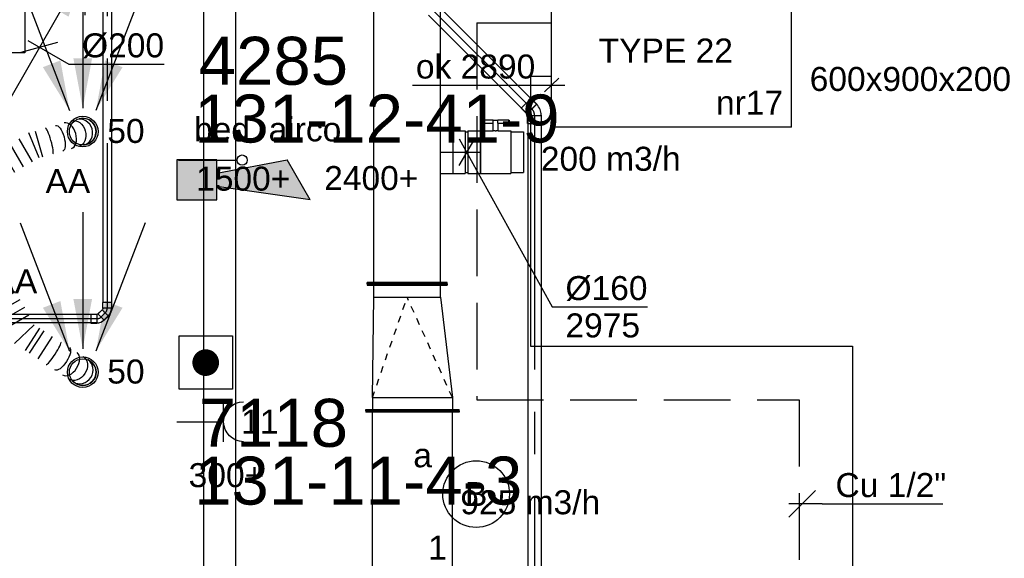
# Model space of a CAD drawing. Extents: x -138812 to 250702, y -18987 to 104055.
# Tile 62 of 193: x 67823 to 71514, y 19723 to 21743. Entities that reach past the tile are written whole.
import ezdxf
from ezdxf.enums import TextEntityAlignment as Align

# ---------------------------------------------------------------- set-up
doc = ezdxf.new("R2010")
doc.units = 0
doc.header["$LTSCALE"] = 50
for name, pattern in [('2322140', [45, 40, -5]), ('2322203', [45, 5, -2, 5, -2, 5, -2, 5, -2, 5, -2, 5, -5]), ('CENTER2', [28.575000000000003, 19.05, -3.175, 3.175, -3.175]), ('STREEPJES', [0.1, 0.05, -0.05])]:
    doc.linetypes.add(name, pattern=pattern)
doc.layers.get('0').update_dxf_attribs({"linetype": 'CONTINUOUS'})
for name, color, linetype in [('AIRCO', 112, 'CONTINUOUS'), ('brandmeldserienummers', 1, 'CONTINUOUS'), ('EL6131--', 2, 'CONTINUOUS'), ('EL6222--', 3, 'CONTINUOUS'), ('EL6311--', 3, 'CONTINUOUS'), ('EL6511--', 3, 'CONTINUOUS'), ('EM6131--', 1, 'CONTINUOUS'), ('lMcht aanvoer bestaand', 1, 'CONTINUOUS'), ('lMcht aanvoer bestaand_PR', 1, 'CONTINUOUS'), ('lucht aanvoer bestaand', 8, 'CONTINUOUS'), ('lucht aanvoer bestaand_HL', 1, 'CONTINUOUS'), ('WL524---_D', 153, 'CONTINUOUS'), ('WL524---_HARTLIJN', 8, 'CONTINUOUS'), ('WL5448--', 4, 'CONTINUOUS'), ('WL570---_RETOUR', 112, 'CONTINUOUS'), ('WL570---_RETOUR_RST', 2, 'CONTINUOUS'), ('WL570---_TOEVOER', 3, 'CONTINUOUS'), ('WL570---_TOEVOER_HL', 8, 'CONTINUOUS'), ('WL5911--_D', 2, 'CONTINUOUS'), ('WM5448--', 1, 'CONTINUOUS'), ('WM570---_RETOUR', 1, 'CONTINUOUS'), ('WM570---_RETOUR_RST_PR', 1, 'CONTINUOUS'), ('WM570---_TOEVOER', 1, 'CONTINUOUS'), ('WM570---_TOEVOER_PR', 1, 'CONTINUOUS')]:
    doc.layers.add(name, color=color, linetype=linetype)
doc.styles.add('BURO-018', font='ARIAL.TTF', dxfattribs={"height": 90})
doc.styles.add('BURO-025', font='ARIAL.TTF', dxfattribs={"height": 125})

# ---------------------------------------------------------------- blocks, each defined once
blk = doc.blocks.new('1115B3A')
at = {"color": 0, "linetype": 'Continuous'}
blk.add_circle((0, 0), 2.5, dxfattribs=at)
at = {"color": 0, "linetype": 'Continuous', "style": 'BURO-018'}
for tag, p in [('E_GKAST', (0, 8)), ('E_GROEP', (0, 5)), ('E_SGROEP', (4.5, 5)), ('E_ARMCODE', (0, 0)), ('E_SLET', (4.5, -1))]:
    blk.add_attdef(tag, text='', height=1.8, dxfattribs=at).set_placement(p, align=Align.MIDDLE)
blk = doc.blocks.new('*U28')
at = {"color": 0, "ltscale": 10}
for p, q in [((3.637978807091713e-12, 60, -2730), (5714.312763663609, 59.99999999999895, -2730)), ((3.637978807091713e-12, -60, -2730), (5714.312763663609, -60.00000000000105, -2730))]:
    blk.add_line(p, q, dxfattribs=at)
at = {"layer": 'EM6131--', "color": 1, "style": 'BURO-018'}
blk.add_attdef('POSNR', text='', height=90, dxfattribs=at).set_placement((0, 0), align=Align.MIDDLE)
blk = doc.blocks.new('111304')
at = {"color": 0, "linetype": 'Continuous'}
for p, q in [((-1.5, 4.5), (1.5, 4.5)), ((0, 1), (0, 4.5))]:
    blk.add_line(p, q, dxfattribs=at)
blk.add_arc((0, 6), 1.5, 180, 0, dxfattribs=at)
at = {"color": 0, "linetype": 'Continuous', "style": 'BURO-018'}
for tag, p in [('E_GKAST', (0, 11.5)), ('E_GROEP', (0, 8.5)), ('E_SGROEP', (4.5, 8.5))]:
    blk.add_attdef(tag, text='', height=1.8, dxfattribs=at).set_placement(p, align=Align.MIDDLE)
at = {"color": 0, "linetype": 'Continuous', "style": 'BURO-018', "flags": 1}
for tag, height, p in [('E_VERMCODE', 1.8, (13, 8.5)), ('E_MATCODE', 1.799999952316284, (0, 0))]:
    blk.add_attdef(tag, text='', height=height, dxfattribs=at).set_placement(p, align=Align.MIDDLE)
blk = doc.blocks.new('E00028')
at = {"color": 0, "linetype": 'Continuous'}
for p, q in [((1.5, 11), (-1.5, 9.267949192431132)), ((1.5, 11), (0.5, 4)), ((-0.5, 4), (-1.5, 9.267949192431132)), ((-1.5, 4), (-1.5, 1)), ((1.5, 4), (-1.5, 4)), ((1.5, 1), (1.5, 4)), ((-1.5, 1), (1.5, 1))]:
    blk.add_line(p, q, dxfattribs=at)
for points in [[(-1.5, 9.267949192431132), (1.5, 11), (-0.5, 4), (0.5, 4)], [(-1.5, 4), (1.5, 4), (-1.5, 1), (1.5, 1)]]:
    blk.add_solid(points, dxfattribs=at)
at = {"color": 0, "linetype": 'Continuous', "style": 'BURO-018'}
blk.add_attdef('E_TEXT1', text='', height=1.8, dxfattribs=at).set_placement((0, 13.5), align=Align.MIDDLE)
at = {"color": 0, "linetype": 'Continuous', "style": 'BURO-018', "flags": 1}
blk.add_attdef('E_MATCODE', (0, 0), '', height=1.799999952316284, dxfattribs=at)
blk = doc.blocks.new('*U109')
at = {"layer": 'WM570---_TOEVOER', "color": 0, "ltscale": 10}
for p, q in [((29.48747702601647, 50), (-29.48747702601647, -50)), ((-27.64713809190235, 50), (320.4783358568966, -579.5868179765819)), ((320.4783358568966, -579.5868179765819), (678.0499593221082, -579.5868179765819))]:
    blk.add_line(p, q, dxfattribs=at)
at = {"layer": 'WM570---_TOEVOER', "color": 0, "style": 'BURO-018'}
for s, p in [('%%c160', (370.4783358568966, -554.5868179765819)), ('2975', (370.4783358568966, -694.5868179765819))]:
    blk.add_text(s, height=90, dxfattribs=at).set_placement(p)
blk = doc.blocks.new('*U135')
at = {"color": 2, "ltscale": 10}
for p, q in [((-9.541666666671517, 120.0000000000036, -2975), (-50.24662103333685, 120.0000000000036, -2975)), ((-50.24662103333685, 109.3333333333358, -2975), (-50.24662103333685, 120.0000000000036, -2975)), ((-9.541666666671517, 80, -2975), (-9.541666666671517, 120, -2975)), ((-9.541666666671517, 120, -2975), (7.515583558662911, 120, -2975)), ((7.515583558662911, 109.3333333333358, -2975), (7.515583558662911, 120, -2975)), ((48.91328769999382, 120.0000000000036, -2975), (7.515583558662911, 120.0000000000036, -2975)), ((48.91328769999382, 120.0000000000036, -2975), (50.2466210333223, 120, -2975)), ((48.91328769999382, 109.3333333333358, -2975), (48.91328769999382, 120.0000000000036, -2975)), ((50.2466210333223, 120, -2975), (50.2466210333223, 109.3333333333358, -2975)), ((-57.25, 80, -2975), (-9.541666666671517, 80, -2975)), ((-57.25, -80, -2975), (-57.25, 80, -2975)), ((-50.24662103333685, 109.3333333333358, -2975), (-9.541666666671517, 109.3333333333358, -2975)), ((7.515583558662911, 109.3333333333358, -2975), (48.91328769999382, 109.3333333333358, -2975)), ((9.541666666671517, 80, -2975), (9.541666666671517, 109.3333333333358, -2975)), ((9.541666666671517, 80, -2975), (57.25, 80, -2975)), ((50.2466210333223, 109.3333333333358, -2975), (48.91328769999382, 109.3333333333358, -2975)), ((57.25, 80, -2975), (57.25, -80, -2975)), ((57.25, 76, -2975), (103.9499999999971, 76, -2975)), ((103.9499999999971, 76, -2975), (103.9499999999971, -76, -2975)), ((-57.25, -80, -2975), (57.25, -80, -2975)), ((57.25, -76, -2975), (103.9499999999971, -76, -2975))]:
    blk.add_line(p, q, dxfattribs=at)
blk.add_spline([(9.492711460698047, 79.9941758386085, -2975), (9.346348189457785, 79.97693931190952, -2975), (9.104078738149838, 79.9489890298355, -2975), (8.76838911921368, 79.91145878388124, -2975), (8.342723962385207, 79.86587281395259, -2975), (7.831451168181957, 79.81408537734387, -2975), (7.239817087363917, 79.75820677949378, -2975), (6.573892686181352, 79.70051858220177, -2975), (5.840511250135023, 79.6433811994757, -2975), (5.047198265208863, 79.58913749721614, -2975), (4.202094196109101, 79.5400162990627, -2975), (3.313870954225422, 79.49803983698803, -2975), (2.391642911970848, 79.46493914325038, -2975), (1.444873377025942, 79.44208114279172, -2975), (0.4832774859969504, 79.43041076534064, -2975), (-0.4832774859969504, 79.43041076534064, -2975), (-1.444873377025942, 79.44208114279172, -2975), (-2.391642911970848, 79.46493914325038, -2975), (-3.313870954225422, 79.49803983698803, -2975), (-4.202094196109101, 79.5400162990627, -2975), (-5.047198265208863, 79.58913749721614, -2975), (-5.840511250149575, 79.6433811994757, -2975), (-6.573892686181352, 79.70051858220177, -2975), (-7.239817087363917, 79.75820677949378, -2975), (-7.831451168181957, 79.81408537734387, -2975), (-8.342723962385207, 79.86587281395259, -2975), (-8.76838911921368, 79.91145878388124, -2975), (-9.104078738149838, 79.9489890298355, -2975), (-9.346348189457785, 79.97693931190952, -2975), (-9.492711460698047, 79.9941758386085, -2975), (-9.541666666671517, 80, -2975)], degree=3, dxfattribs=at)
at = {"layer": 'lMcht aanvoer bestaand_PR', "color": 1, "style": 'BURO-018'}
blk.add_attdef('POSNR', text='', height=90, dxfattribs=at).set_placement((0, 0), align=Align.MIDDLE)
at = {"layer": 'lucht aanvoer bestaand', "color": 1, "style": 'BURO-018'}
blk.add_attdef('I', text='', height=90, dxfattribs=at).set_placement((0, 0), align=Align.MIDDLE)
blk = doc.blocks.new('*U136')
at = {"color": 0, "ltscale": 10}
for p, q in [((-51.69999999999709, 80, -2975), (-5, 80, -2975)), ((-51.69999999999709, 80, -2975), (-51.69999999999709, -80, -2975)), ((-5, 80, -2975), (-5, -80, -2975)), ((-5, 76, -2975), (5, 76, -2975)), ((5, 80, -2975), (51.69999999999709, 80, -2975)), ((5, 80, -2975), (5, -80, -2975)), ((51.69999999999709, 80, -2975), (51.69999999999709, -80, -2975)), ((-51.69999999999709, -80, -2975), (-5, -80, -2975)), ((-5, -76, -2975), (5, -76, -2975)), ((5, -80, -2975), (51.69999999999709, -80, -2975))]:
    blk.add_line(p, q, dxfattribs=at)
at = {"layer": 'WL570---_TOEVOER_HL', "linetype": 'CENTER2'}
blk.add_line((-51.69999999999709, 0, -2975), (51.69999999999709, 0, -2975), dxfattribs=at)
at = {"layer": 'WM570---_TOEVOER_PR', "color": 1, "style": 'BURO-018'}
blk.add_attdef('POSNR', text='', height=90, dxfattribs=at).set_placement((0, 0), align=Align.MIDDLE)
blk = doc.blocks.new('*U137')
at = {"color": 0, "ltscale": 10}
for p, q in [((0, 80, -2975), (46.19999999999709, 80, -2975)), ((46.19999999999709, 80, -2975), (46.19999999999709, -80, -2975)), ((0, -80, -2975), (46.19999999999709, -80, -2975))]:
    blk.add_line(p, q, dxfattribs=at)
at = {"color": 8, "linetype": 'STREEPJES', "ltscale": 10}
blk.add_line((0, -80, -2975), (0, 80, -2975), dxfattribs=at)
at = {"layer": 'WL570---_TOEVOER_HL', "linetype": 'CENTER2'}
blk.add_line((0, 0, -2975), (46.19999999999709, 0, -2975), dxfattribs=at)
at = {"layer": 'WM570---_TOEVOER_PR', "color": 1, "style": 'BURO-018'}
blk.add_attdef('POSNR', text='', height=90, dxfattribs=at).set_placement((0, 0), align=Align.MIDDLE)
blk = doc.blocks.new('*U139')
at = {"color": 2, "ltscale": 10}
for p, q in [((450, 300, -2900), (-450, 300, -2900)), ((-450, -300, -2900), (-450, 300, -2900)), ((450, -300, -2900), (450, 300, -2900)), ((450, -300, -2900), (-450, -300, -2900))]:
    blk.add_line(p, q, dxfattribs=at)
at = {"layer": 'WL5911--_D', "color": 2, "style": 'BURO-025'}
blk.add_attdef('POSNR', text='', height=125, dxfattribs=at).set_placement((0, 0), align=Align.MIDDLE)
blk = doc.blocks.new('*U397')
at = {"color": 0, "ltscale": 10}
for p, q in [((0, 194.5230368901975, -2975), (-5, 194.5230368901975, -2975)), ((-5, -155.4769631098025, -2975), (-5.000000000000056, 194.5230368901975, -2975)), ((0, -155.4769631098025, -2975), (-5.628429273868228e-14, 194.5230368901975, -2975)), ((-476.4257699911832, 150, -2975), (-471.4257699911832, 150, -2975)), ((-476.4257699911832, -150, -2975), (-476.4257699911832, 150, -2975)), ((-471.4257699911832, -150, -2975), (-471.4257699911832, 150, -2975)), ((-426.4257699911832, 125, -2975), (-50, 169.5230368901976, -2975)), ((-50, 169.5230368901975, -2975), (-5, 169.5230368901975, -2975)), ((-50, -130.4769631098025, -2975), (-50.00000000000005, 169.5230368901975, -2975)), ((-426.4257699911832, 125, -2975), (-471.4257699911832, 125, -2975)), ((-426.4257699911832, -125, -2975), (-426.4257699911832, 125, -2975)), ((-426.4257699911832, -125, -2975), (-471.4257699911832, -125, -2975)), ((-50, -130.4769631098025, -2975), (-426.4257699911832, -125.0000000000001, -2975)), ((-50, -130.4769631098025, -2975), (-5, -130.4769631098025, -2975)), ((-476.4257699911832, -150, -2975), (-471.4257699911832, -150, -2975)), ((0, -155.4769631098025, -2975), (-5, -155.4769631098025, -2975))]:
    blk.add_line(p, q, dxfattribs=at)
at = {"color": 8, "linetype": 'STREEPJES', "ltscale": 10}
for p, q in [((-50, 169.523036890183, -299.9999999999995), (-426.4257699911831, -5.684341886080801e-14, -124.9999999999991)), ((-50, -130.4769631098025, -299.9999999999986), (-426.4257699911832, -8.526512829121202e-14, -124.9999999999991))]:
    blk.add_line(p, q, dxfattribs=at)
at = {"layer": 'lMcht aanvoer bestaand_PR', "color": 1, "style": 'BURO-018'}
blk.add_attdef('POSNR', text='', height=90, dxfattribs=at).set_placement((0, 0), align=Align.MIDDLE)
blk = doc.blocks.new('*U416')
at = {"ltscale": 10}
for points in [[(507.0000092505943, 878.1497540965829), (445.6001799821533, 696.8255196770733), (380.6685275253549, 734.3138276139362)], [(0, 0), (-61.39982926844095, -181.3242344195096), (-126.3314817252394, -143.8359264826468)]]:
    blk.add_hatch(color=2, dxfattribs=at).paths.add_polyline_path(points)
h = blk.add_hatch(color=2, dxfattribs=at)
edge = h.paths.add_edge_path()
edge.add_ellipse((0, 0), major_axis=(0, -100), ratio=1, start_angle=180, end_angle=360, ccw=False)
edge.add_line((0, 100), (-0.3998090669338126, 99.90426692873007))
edge.add_ellipse((23.73333137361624, 0), major_axis=(-23.73333137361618, 100), ratio=1, start_angle=0.2291831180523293, end_angle=153.0684616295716)
edge.add_line((-0.3998090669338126, -99.90426692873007), (0, -100))
at = {"color": 2, "ltscale": 10}
for q in [(507.0000092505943, 878.1497540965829), (-507.0000092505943, -878.1497540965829)]:
    blk.add_line((0, 0), q, dxfattribs=at)
at = {"color": 0, "ltscale": 10}
blk.add_circle((0, 0), 125, dxfattribs=at)
at = {"layer": 'lucht aanvoer bestaand_HL', "linetype": 'CENTER2'}
for p, q in [((0, -175), (0, 175)), ((-175, 0), (175, 0))]:
    blk.add_line(p, q, dxfattribs=at)
blk.add_circle((0, 0), 0.075, dxfattribs=at)
at = {"layer": 'lMcht aanvoer bestaand_PR', "color": 1, "style": 'BURO-018'}
blk.add_attdef('POSNR', text='', height=90, dxfattribs=at).set_placement((0, 0), align=Align.MIDDLE)
blk = doc.blocks.new('*U456')
at = {"layer": 'lMcht aanvoer bestaand', "color": 0, "ltscale": 10}
for p, q in [((49.96738563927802, -50.00000000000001), (-49.96738563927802, 50.00000000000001)), ((0, 50), (0, -315.7634668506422)), ((0, -315.7634668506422), (-357.5716234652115, -315.7634668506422))]:
    blk.add_line(p, q, dxfattribs=at)
at = {"layer": 'lMcht aanvoer bestaand', "color": 0, "style": 'BURO-018'}
blk.add_text('%%c125', height=90, dxfattribs=at).set_placement((-357.5716234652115, -290.7634668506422))
blk = doc.blocks.new('*U530', base_point=(16737.95367615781, 15426.5257598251, 2750))
at = {"color": 0, "linetype": 'Continuous'}
for p, q in [((16787.95367615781, 15476.52575982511, 2750), (16687.95367615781, 15376.52575982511, 2750)), ((16812.95367615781, 15426.52575982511, 2750), (16687.95367615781, 15426.52575982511, 2750)), ((16812.95367615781, 15426.52575982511, 2750), (17265.86636374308, 15426.52575982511, 2750))]:
    blk.add_line(p, q, dxfattribs=at)
at = {"color": 0, "linetype": 'Continuous', "style": 'BURO-018'}
blk.add_text('Cu 1/2"', height=90, dxfattribs=at).set_placement((16862.95367615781, 15451.52575982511, 2750))
blk = doc.blocks.new('*U577')
at = {"color": 0, "ltscale": 10}
for p, q in [((-43.99999999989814, 26.25000000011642, -2750), (-13.99999999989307, 26.25000000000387, -2750)), ((-43.99999999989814, 26.25000000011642, -2750), (-44.0000000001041, -26.24999999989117, -2750)), ((-13.99999999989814, 26.25000000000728, -2750), (-12.74999999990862, 25.0000000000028, -2750)), ((-13.99999999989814, 26.25000000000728, -2750), (-14.0000000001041, -26.25000000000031, -2750)), ((-8.662058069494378, -28.46104794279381, -2750), (28.46104794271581, 8.662058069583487, -2750)), ((28.46104794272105, 8.66205806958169, -2750), (26.69328098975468, 8.66205806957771, -2750)), ((49.67425137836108, -12.55114536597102, -2750), (28.46104794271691, 8.662058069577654, -2750)), ((-44.00000000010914, -26.24999999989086, -2750), (-14.00000000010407, -26.25000000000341, -2750)), ((-14.00000000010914, -26.25, -2750), (-12.75000000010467, -25.00000000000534, -2750)), ((-12.74999999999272, -25.00000000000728, -2750), (-8.662058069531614, -26.69328098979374, -2750)), ((-8.662058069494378, -28.46104794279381, -2750), (-8.662058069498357, -26.69328098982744, -2750)), ((12.55114536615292, -49.67425137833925, -2750), (-8.662058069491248, -28.46104794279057, -2750)), ((12.55114536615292, -49.67425137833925, -2750), (49.67425137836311, -12.55114536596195, -2750))]:
    blk.add_line(p, q, dxfattribs=at)
blk.add_arc((-12.75000000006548, -30.78122292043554, -2750), 55.78122292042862, 45.00000000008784, 89.99999999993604, dxfattribs=at)
at = {"layer": 'WL524---_HARTLIJN', "linetype": 'CENTER2'}
for p, q in [((-14, 0, -2750), (-12.74999999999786, -1.00486285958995e-11, -2750)), ((9.899494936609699, -9.899494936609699, -2750), (9.015611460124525, -9.015611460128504, -2750))]:
    blk.add_line(p, q, dxfattribs=at)
blk.add_arc((-12.75, -30.78122292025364, -2750), 30.7812229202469, 45.00000000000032, 89.99999999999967, dxfattribs=at)
at = {"layer": 'WL524---_D', "color": 1, "style": 'BURO-018'}
blk.add_attdef('POSNR', text='', height=90, dxfattribs=at).set_placement((0, 0), align=Align.MIDDLE)
blk = doc.blocks.new('*U578')
at = {"color": 0, "ltscale": 10}
for p, q in [((3.637978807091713e-12, 150, -2975), (5.000000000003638, 150, -2975)), ((0, -150, -2975), (5.510910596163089e-14, 150, -2975)), ((5, -150, -2975), (5.000000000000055, 150, -2975)), ((2263.934448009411, 150, -2975), (2258.934448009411, 150, -2975)), ((2258.934448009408, -150, -2975), (2258.934448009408, 150, -2975)), ((2263.934448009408, -150, -2975), (2263.934448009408, 150, -2975)), ((5.000000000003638, 125, -2975), (2258.934448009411, 124.9999999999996, -2975)), ((5, -125, -2975), (2258.934448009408, -125.0000000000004, -2975)), ((0, -150, -2975), (5, -150, -2975)), ((2263.934448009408, -150, -2975), (2258.934448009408, -150, -2975))]:
    blk.add_line(p, q, dxfattribs=at)
at = {"layer": 'lMcht aanvoer bestaand_PR', "color": 1, "style": 'BURO-018'}
blk.add_attdef('POSNR', text='', height=90, dxfattribs=at).set_placement((0, 0), align=Align.MIDDLE)
blk = doc.blocks.new('*U583')
at = {"color": 0, "ltscale": 10}
for p, q in [((31.00000000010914, 25, -2750), (554.0937605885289, 25.00000000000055, -2750)), ((554.0937605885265, 25.00000000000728, -2750), (554.0937605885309, -24.99999999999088, -2750)), ((30.99999999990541, -24.99999999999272, -2750), (554.0937605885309, -24.99999999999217, -2750))]:
    blk.add_line(p, q, dxfattribs=at)
at = {"layer": 'WL524---_HARTLIJN', "linetype": 'CENTER2'}
blk.add_line((0, 0, -2750), (554.0937605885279, 7.689595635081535e-13, -2750), dxfattribs=at)
at = {"layer": 'WL524---_D', "color": 1, "style": 'BURO-018'}
blk.add_attdef('POSNR', text='', height=90, dxfattribs=at).set_placement((0, 0), align=Align.MIDDLE)
blk = doc.blocks.new('*U2061')
at = {"color": 0, "ltscale": 10}
for p, q in [((3.637978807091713e-12, 25, -2750), (3348.042372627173, 25.00000000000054, -2750)), ((3.637978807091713e-12, -25, -2750), (3.62993819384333e-12, 25, -2750)), ((3.637978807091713e-12, -25, -2750), (3348.042372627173, -24.99999999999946, -2750))]:
    blk.add_line(p, q, dxfattribs=at)
at = {"layer": 'WL524---_HARTLIJN', "linetype": 'CENTER2'}
blk.add_line((3.637978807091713e-12, 0, -2750), (3379.042372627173, 5.433914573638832e-13, -2750), dxfattribs=at)
at = {"layer": 'WL524---_D', "color": 1, "style": 'BURO-018'}
blk.add_attdef('POSNR', text='', height=90, dxfattribs=at).set_placement((0, 0), align=Align.MIDDLE)
blk = doc.blocks.new('*U2085')
at = {"ltscale": 10}
for points in [[(-49.18462499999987, 79.13753749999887), (-149.2899276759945, 241.6052505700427), (-83.75794813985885, 266.8114961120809)], [(0, 87.5), (-35.10625000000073, 275.0750000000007), (35.10625000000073, 275.0750000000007)], [(49.18462499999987, 79.13753749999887), (83.75794813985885, 266.8114961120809), (149.2899276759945, 241.6052505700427)]]:
    blk.add_hatch(color=0, dxfattribs=at).paths.add_polyline_path(points)
at = {"color": 0, "ltscale": 10}
for p, q in [((0, 600, -2400), (0, 87.5, -2400)), ((-234.2124999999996, 560.1787499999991, -2400), (-49.18462499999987, 79.13753749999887, -2400)), ((234.2124999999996, 560.1787499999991, -2400), (49.18462499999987, 79.13753749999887, -2400))]:
    blk.add_line(p, q, dxfattribs=at)
for radius in [57.49999999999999, 50]:
    blk.add_circle((0, 0, -2400), radius, dxfattribs=at)
at = {"layer": 'WL570---_RETOUR_RST', "color": 1, "style": 'BURO-018'}
for tag in ['MC', 'Q']:
    blk.add_attdef(tag, text='', height=90, dxfattribs=at).set_placement((0, 0), align=Align.MIDDLE)
at = {"layer": 'WM570---_RETOUR_RST_PR', "color": 1, "style": 'BURO-018'}
blk.add_attdef('POSNR', text='', height=90, dxfattribs=at).set_placement((0, 0), align=Align.MIDDLE)
blk = doc.blocks.new('*U2086')
at = {"color": 0, "ltscale": 10}
for p, q in [((400.3576580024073, 86.37816935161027, -2700), (445.6327630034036, -2.785527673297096, -2700)), ((0, 50.00000000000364, -2700), (1.154631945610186e-12, -49.99999999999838, -2700)), ((16.93227883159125, 50, -2700), (16.9322788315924, -50.00000000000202, -2700)), ((50.79683649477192, 50, -2700), (50.79683649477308, -50.00000000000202, -2700)), ((84.6613941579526, 50.00000000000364, -2700), (84.66139415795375, -49.99999999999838, -2700)), ((118.5259518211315, 50.00000000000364, -2700), (118.5259518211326, -49.99999999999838, -2700)), ((152.3905094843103, 50.00000000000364, -2700), (152.3905094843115, -49.99999999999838, -2700)), ((186.2550671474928, 50.00000000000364, -2700), (186.255067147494, -49.99999999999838, -2700)), ((220.1196248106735, 50, -2700), (220.1196248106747, -50.00000000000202, -2700)), ((253.9841824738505, 50, -2700), (253.9841824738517, -50.00000000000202, -2700)), ((287.848740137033, 50, -2700), (287.8487401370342, -50.00000000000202, -2700)), ((352.6497228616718, -50, -2700), (328.7153709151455, 49.99999999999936, -2700)), ((350.0561239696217, 60.83630297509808, -2700), (395.3312289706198, -28.32739404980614, -2700)), ((366.8233019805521, 69.35025843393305, -2700), (412.0984069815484, -19.81343859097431, -2700))]:
    blk.add_line(p, q, dxfattribs=at)
blk.add_arc((573.5079340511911, 118.2229337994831, -2700), 50.00000000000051, 296.9203259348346, 116.9203259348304, dxfattribs=at)
at = {"color": 0, "ltscale": 10, "extrusion": (0, 0, -1)}
for centre, major_axis, ratio, start_param in [((546.7854610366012, 104.6539274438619, -2700), (-22.6375525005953, 44.58184851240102), 0.8001991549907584, 1.490116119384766e-08), ((491.3862421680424, 76.52358364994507, -2700), (-22.63755250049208, 44.58184851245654), 0.3859855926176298, 0)]:
    blk.add_ellipse(centre, major_axis=major_axis, ratio=ratio, start_param=start_param, end_param=3.141592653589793, dxfattribs=at)
at = {"color": 0, "ltscale": 10}
for centre, major_axis, ratio in [((564.3933961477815, 113.594798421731, -2700), (22.63755250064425, -44.58184851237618), 0.9318516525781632), ((521.8840803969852, 92.00962644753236, -2700), (22.63755250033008, -44.58184851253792), 0.6140144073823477), ((457.3703236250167, 59.25114727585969, -2700), (22.6375525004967, -44.58184851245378), 0.1316524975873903)]:
    blk.add_ellipse(centre, major_axis=major_axis, ratio=ratio, start_param=0, end_param=3.141592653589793, dxfattribs=at)
at = {"layer": 'lMcht aanvoer bestaand_PR', "color": 1, "style": 'BURO-018'}
blk.add_attdef('POSNR', text='', height=90, dxfattribs=at).set_placement((0, 0), align=Align.MIDDLE)
blk = doc.blocks.new('*U2089')
at = {"color": 0, "ltscale": 10}
for p, q in [((3.637978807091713e-12, 50.00000000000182, -2700), (1.600719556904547e-12, -49.99999999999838, -2700)), ((18.96609204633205, 50.00000000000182, -2700), (18.96609204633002, -49.99999999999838, -2700)), ((56.89827613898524, 50.00000000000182, -2700), (56.8982761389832, -49.99999999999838, -2700)), ((94.83046023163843, 49.99999999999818, -2700), (94.8304602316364, -50.00000000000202, -2700)), ((132.7626443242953, 50.00000000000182, -2700), (132.7626443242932, -49.99999999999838, -2700)), ((170.6948284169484, 49.99999999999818, -2700), (170.6948284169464, -50.00000000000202, -2700)), ((208.6270125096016, 49.99999999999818, -2700), (208.6270125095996, -50.00000000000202, -2700)), ((246.5591966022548, 49.99999999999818, -2700), (246.5591966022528, -50.00000000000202, -2700)), ((278.0198040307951, -50.00000000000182, -2700), (290.5143194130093, 49.9999999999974, -2700)), ((314.7351211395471, 43.85146990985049, -2700), (290.1302048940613, -53.07426504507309, -2700))]:
    blk.add_line(p, q, dxfattribs=at)
blk.add_arc((468.0057020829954, -46.64265748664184, -2700), 50.00000000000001, 255.7561555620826, 75.75615556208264, dxfattribs=at)
for centre, major_axis, ratio, start_param, end_param in [((341.7578722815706, -14.59423113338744, -2700), (-12.30245812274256, -48.46286747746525), 0.1316524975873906, 0, 3.141592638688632), ((411.8877962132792, -32.39694271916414, -2700), (-12.30245812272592, -48.46286747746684), 0.6140144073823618, 0, 3.141592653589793), ((458.0977090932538, -44.12748091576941, -2700), (-12.30245812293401, -48.46286747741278), 0.9318516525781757, 1.490116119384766e-08, 3.141592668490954)]:
    blk.add_ellipse(centre, major_axis=major_axis, ratio=ratio, start_param=start_param, end_param=end_param, dxfattribs=at)
at = {"color": 0, "ltscale": 10, "extrusion": (0, 0, -0.9999999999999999)}
for centre, major_axis, ratio in [((378.7350055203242, -23.98099788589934, -2700), (12.30245812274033, 48.46286747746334), 0.3859855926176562), ((438.9569364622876, -39.26853290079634, -2700), (12.30245812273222, 48.46286747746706), 0.8001991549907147)]:
    blk.add_ellipse(centre, major_axis=major_axis, ratio=ratio, start_param=0, end_param=3.141592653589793, dxfattribs=at)
at = {"layer": 'lMcht aanvoer bestaand_PR', "color": 1, "style": 'BURO-018'}
blk.add_attdef('POSNR', text='', height=90, dxfattribs=at).set_placement((0, 0), align=Align.MIDDLE)
blk = doc.blocks.new('*U2141')
at = {"color": 0, "ltscale": 10}
for p, q in [((-9.19999999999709, 16, -3000), (-31.0000000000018, 16.00000000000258, -3000)), ((-4.808326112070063, -18.9504617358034, -3000), (18.95046173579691, 4.808326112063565, -3000)), ((18.95046173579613, 4.808326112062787, -3000), (17.81909088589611, 4.808326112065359, -3000)), ((34.50681092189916, -10.74802307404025, -3000), (18.95046173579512, 4.808326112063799, -3000)), ((-9.19999999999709, -16.00000000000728, -3000), (-31.0000000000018, -16.0000000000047, -3000)), ((-9.19999999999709, -16, -3000), (-4.808326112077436, -17.81909088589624, -3000)), ((-4.808326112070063, -18.9504617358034, -3000), (-4.808326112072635, -17.81909088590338, -3000)), ((10.74802307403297, -34.50681092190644, -3000), (-4.808326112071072, -18.95046173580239, -3000)), ((10.74802307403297, -34.50681092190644, -3000), (34.50681092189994, -10.74802307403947, -3000))]:
    blk.add_line(p, q, dxfattribs=at)
blk.add_arc((-9.19999999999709, -22.21076477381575, -3000), 38.21076477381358, 45.00000000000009, 90.00000000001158, dxfattribs=at)
at = {"layer": 'WL524---_HARTLIJN', "linetype": 'CENTER2'}
blk.add_line((-31, 0, -3000), (-9.199999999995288, -2.572764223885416e-12, -3000), dxfattribs=at)
blk.add_arc((-9.19999999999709, -22.21076477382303, -3000), 22.21076477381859, 45, 90, dxfattribs=at)
at = {"layer": 'WL524---_D', "color": 1, "style": 'BURO-018'}
blk.add_attdef('POSNR', text='', height=90, dxfattribs=at).set_placement((0, 0), align=Align.MIDDLE)
blk = doc.blocks.new('*U2142')
at = {"color": 0, "ltscale": 10}
for p, q in [((-32, 16.80000000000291, -3000), (-10, 16.80000000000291, -3000)), ((-32, 16.80000000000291, -3000), (-31.99999999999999, -16.80000000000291, -3000)), ((-10, 16.80000000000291, -3000), (-9.200000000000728, 16, -3000)), ((-10, 16.80000000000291, -3000), (-9.999999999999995, -16.80000000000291, -3000)), ((-4.808326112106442, -18.95046173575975, -3000), (18.95046173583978, 4.808326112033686, -3000)), ((18.95046173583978, 4.808326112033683, -3000), (17.81909088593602, 4.808326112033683, -3000)), ((34.50681092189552, -10.74802307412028, -3000), (18.95046173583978, 4.808326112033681, -3000)), ((-32, -16.80000000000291, -3000), (-10, -16.80000000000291, -3000)), ((-10, -16.80000000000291, -3000), (-9.200000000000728, -16, -3000)), ((-9.199999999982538, -16, -3000), (-4.808326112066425, -17.819090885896, -3000)), ((-4.808326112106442, -18.95046173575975, -3000), (-4.808326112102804, -17.81909088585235, -3000)), ((10.7480230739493, -34.50681092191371, -3000), (-4.808326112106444, -18.95046173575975, -3000)), ((10.7480230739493, -34.50681092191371, -3000), (34.50681092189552, -10.74802307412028, -3000))]:
    blk.add_line(p, q, dxfattribs=at)
blk.add_arc((-9.200000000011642, -22.21076477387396, -3000), 38.21076477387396, 45.00000000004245, 89.99999999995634, dxfattribs=at)
at = {"layer": 'WL524---_HARTLIJN', "linetype": 'CENTER2'}
blk.add_arc((-9.199999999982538, -22.21076477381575, -3000), 22.21076477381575, 45.00000000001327, 90, dxfattribs=at)
at = {"layer": 'WL524---_D', "color": 1, "style": 'BURO-018'}
blk.add_attdef('POSNR', text='', height=90, dxfattribs=at).set_placement((0, 0), align=Align.MIDDLE)
blk = doc.blocks.new('*U2143')
at = {"color": 0, "ltscale": 10}
for p, q in [((22, 16, -3000), (2026.228331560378, 16.00000000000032, -3000)), ((22, -16, -3000), (2026.228331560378, -15.99999999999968, -3000))]:
    blk.add_line(p, q, dxfattribs=at)
at = {"layer": 'WL524---_HARTLIJN', "linetype": 'CENTER2'}
blk.add_line((0, 0, -3000), (2048.228331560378, 3.293802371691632e-13, -3000), dxfattribs=at)
at = {"layer": 'WL524---_D', "color": 1, "style": 'BURO-018'}
blk.add_attdef('POSNR', text='', height=90, dxfattribs=at).set_placement((0, 0), align=Align.MIDDLE)
blk = doc.blocks.new('*U2146')
at = {"color": 0, "ltscale": 10}
for p, q in [((0, 15.99999999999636, -3000), (798.6483548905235, 15.99999999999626, -3000)), ((0, -16.00000000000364, -3000), (3.91886975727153e-15, 15.99999999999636, -3000)), ((0, -16.00000000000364, -3000), (798.6483548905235, -16.00000000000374, -3000))]:
    blk.add_line(p, q, dxfattribs=at)
at = {"layer": 'WL524---_HARTLIJN', "linetype": 'CENTER2'}
blk.add_line((0, -3.637978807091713e-12, -3000), (820.6483548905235, -3.738479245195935e-12, -3000), dxfattribs=at)
at = {"layer": 'WL524---_D', "color": 1, "style": 'BURO-018'}
blk.add_attdef('POSNR', text='', height=90, dxfattribs=at).set_placement((0, 0), align=Align.MIDDLE)
blk = doc.blocks.new('*U2160')
at = {"color": 0, "ltscale": 10}
for p, q in [((3.637978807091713e-12, 175, -2775), (5.000000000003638, 174.9999999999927, -2775)), ((3.637978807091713e-12, -175, -2775), (3.702272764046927e-12, 175, -2775)), ((5.000000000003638, -175.0000000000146, -2775), (5.000000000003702, 174.9999999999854, -2775)), ((5.000000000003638, 149.9999999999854, -2775), (2466.696356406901, 149.9999999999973, -2775)), ((2471.696356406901, 174.9999999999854, -2775), (2466.696356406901, 174.9999999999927, -2775)), ((2466.696356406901, -175, -2775), (2466.696356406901, 175, -2775)), ((2471.696356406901, -175.0000000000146, -2775), (2471.696356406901, 174.9999999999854, -2775)), ((3.637978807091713e-12, -175, -2775), (5.000000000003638, -175.0000000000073, -2775)), ((5.000000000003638, -150.0000000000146, -2775), (2466.696356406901, -150.0000000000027, -2775)), ((2471.696356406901, -175.0000000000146, -2775), (2466.696356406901, -175.0000000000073, -2775))]:
    blk.add_line(p, q, dxfattribs=at)
at = {"layer": 'WM570---_TOEVOER_PR', "color": 1, "style": 'BURO-018'}
blk.add_attdef('POSNR', text='', height=90, dxfattribs=at).set_placement((0, 0), align=Align.MIDDLE)
blk = doc.blocks.new('E00124')
at = {"color": 0, "linetype": 'Continuous'}
for p, q in [((-2, 5), (2, 5)), ((-2, 1), (-2, 5)), ((2, 5), (2, 1)), ((2, 1), (-2, 1))]:
    blk.add_line(p, q, dxfattribs=at)
at = {"color": 0, "linetype": 'Continuous', "const_width": 1}
blk.add_lwpolyline([(-0.5, 3, 1), (0.5, 3, 1)], format="xyb", close=True, dxfattribs=at)
at = {"color": 0, "linetype": 'Continuous', "style": 'BURO-018'}
blk.add_attdef('E_TEXT1', text='', height=1.8, dxfattribs=at).set_placement((0, 7.5), align=Align.MIDDLE)
at = {"color": 0, "linetype": 'Continuous', "style": 'BURO-018', "flags": 1}
blk.add_attdef('E_MATCODE', (0, 0), '', height=1.799999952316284, dxfattribs=at)

msp = doc.modelspace()

# ---------------------------------------------------------------- linework, layer by layer
at = {"layer": 'WL5448--', "linetype": '2322203'}
for p, q in [((69537.04011314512, 21731.47254476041, 2800), (69537.0401131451, 20317.59553227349, 2800)), ((69737.58680933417, 21530.92584857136, 2800), (69816.85951688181, 21530.92584857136, 2800)), ((69537.0401131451, 20317.59553227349, 2800), (70744.7260901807, 20317.59553227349, 2800)), ((70744.7260901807, 20317.59553227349, 2800), (70744.72609018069, 16451.78870256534, 2800))]:
    msp.add_line(p, q, dxfattribs=at)
at = {"layer": 'WL5448--', "linetype": '2322140'}
for p, q in [((69537.04011314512, 21731.47254476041, 2800), (69816.85951688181, 21731.47254476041, 2800)), ((69737.58680933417, 21530.92584857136, 2800), (69737.58680933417, 20518.14222846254, 2800)), ((69737.58680933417, 20518.14222846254, 2800), (70945.27278636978, 20518.14222846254, 2800)), ((70945.27278636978, 20518.14222846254, 2800), (70945.27278636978, 16648.51796378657, 2800))]:
    msp.add_line(p, q, dxfattribs=at)
at = {"layer": 'WL570---_RETOUR'}
msp.add_line((68418.11541139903, 21216.13333653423, -2700), (68639.40093658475, 21216.18380934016, -2700), dxfattribs=at)
msp.add_circle((68657.07322206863, 21216.23604073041, -2700), 19.1744541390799, dxfattribs=at)
at = {"layer": 'WL570---_TOEVOER', "color": 1}
for p, q in [((69844.62850549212, 21523.62819301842), (69790.42975807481, 21471.67636929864)), ((69294.90209855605, 21497.72130889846), (69866.51002165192, 21497.72130889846))]:
    msp.add_line(p, q, dxfattribs=at)
at = {"layer": 'WM570---_RETOUR'}
for p, q in [((67828.84881917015, 21621.48353202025, 0.5), (67965.45135993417, 21658.0860709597, 0.5)), ((67853.84881962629, 21664.78480194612, 0.5), (68006.75779075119, 21576.50276415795, 0.5)), ((68006.75779075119, 21576.50276415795, 0.5), (68364.3294142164, 21576.50276415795, 0.5))]:
    msp.add_line(p, q, dxfattribs=at)

# ---------------------------------------------------------------- block references
at = {"layer": 'AIRCO'}
msp.add_blockref('*U139', (70266.8595168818, 21640.06829160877, 2900), dxfattribs=at)
at = {"layer": 'EL6131--', "rotation": 90}
msp.add_blockref('*U28', (68572.74586787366, 19376.65524290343, 2730), dxfattribs=at)
at = {"layer": 'EL6222--'}
ref = msp.add_blockref('111304', (68362.3554782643, 20235.2534641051), dxfattribs=dict(at, xscale=-50, yscale=50, zscale=50, rotation=270))
ref.add_attrib('E_GROEP', '11', dxfattribs={"layer": '0', "color": 1, "linetype": 'Continuous', "height": 90, "style": 'BURO-018'}).set_placement((68723.33306087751, 20235.2534641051), align=Align.MIDDLE)
at = {"layer": 'EL6311--'}
ref = msp.add_blockref('1115B3A', (69534.09514945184, 19963.81150418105), dxfattribs=dict(at, xscale=49.99999999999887, yscale=49.99999999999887, zscale=50, rotation=189.1701748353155))
ref.add_attrib('E_ARMCODE', 'B', dxfattribs={"layer": '0', "color": 1, "linetype": 'Continuous', "height": 90, "style": 'BURO-018'}).set_placement((69534.09514945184, 19963.81150418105), align=Align.MIDDLE)
ref.add_attrib('E_SLET', 'a', dxfattribs={"layer": '0', "color": 1, "linetype": 'Continuous', "height": 90, "style": 'BURO-018'}).set_placement((69333.44248185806, 20108.68561155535), align=Align.MIDDLE)
ref.add_attrib('E_GROEP', '1', dxfattribs={"layer": '0', "color": 1, "linetype": 'Continuous', "height": 90, "style": 'BURO-018'}).set_placement((69389.22104207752, 19763.15883658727), align=Align.MIDDLE)
at = {"layer": 'EL6511--', "xscale": 50, "yscale": 50, "zscale": 50}
for name, p, rotation in [('E00028', (68361.7376087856, 21142.06475510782), 270), ('E00124', (68670.22955131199, 20456.78399758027), 90)]:
    msp.add_blockref(name, p, dxfattribs=dict(at, rotation=rotation))
at = {"layer": 'lMcht aanvoer bestaand'}
msp.add_blockref('*U456', (67841.99247179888, 21934.30648663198, 2700), dxfattribs=at)
at = {"layer": 'lucht aanvoer bestaand'}
for name, p in [('*U416', (68067.76508343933, 21935.29863224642)), ('*U135', (69607.36029768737, 21245.87996014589, 2975))]:
    msp.add_blockref(name, p, dxfattribs=at)
at = {"layer": 'WL524---_D'}
for name, p, rotation in [('*U2143', (68150.72715197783, 22708.68728955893, 3000), 270), ('*U583', (69351.01546737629, 21799.63359098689, 2750), 314.9999999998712), ('*U577', (69752.71841783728, 21397.93064052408, 2750), 314.999999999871), ('*U2061', (69752.71841783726, 21383.93064052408, 2750), 270), ('*U2142', (68150.72715197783, 20650.45895799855, 3000), 270), ('*U2146', (68111.73577394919, 20621.4675799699, 3000), 180), ('*U2141', (68121.73577394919, 20621.4675799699, 3000), 225)]:
    msp.add_blockref(name, p, dxfattribs=dict(at, rotation=rotation))
at = {"layer": 'WL570---_RETOUR'}
for name, p, rotation in [('*U2089', (67630.59196335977, 21129.4309301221, 2700), 30.00000000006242), ('*U2086', (67670.08008821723, 20858.4354915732, 2700), 299.9999999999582)]:
    msp.add_blockref(name, p, dxfattribs=dict(at, rotation=rotation))
at = {"layer": 'WL570---_RETOUR_RST'}
ref = msp.add_blockref('*U2085', (68059.21811922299, 21323.04005488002, 2400), dxfattribs=at)
ref.add_attrib('Q', '50', dxfattribs={"color": 1, "height": 90, "style": 'BURO-018'}).set_placement((68221.22143608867, 21325.52112967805), align=Align.MIDDLE)
ref = msp.add_blockref('*U2085', (68059.21811922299, 20420.87451831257, 2400), dxfattribs=at)
ref.add_attrib('Q', '50', dxfattribs={"color": 1, "height": 90, "style": 'BURO-018'}).set_placement((68221.22143608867, 20423.3555931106), align=Align.MIDDLE)
at = {"layer": 'WL570---_TOEVOER'}
for name, p, rotation in [('*U578', (69275.51029768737, 20751.85068214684, 2975), 90), ('*U397', (69275.51029768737, 20275.42491215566, 2975), 270), ('*U2160', (69295.03333455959, 17803.72855574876, 2775), 89.99999999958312)]:
    msp.add_blockref(name, p, dxfattribs=dict(at, rotation=rotation))
for name, p in [('*U137', (69400.51029768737, 21245.87996014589, 2975)), ('*U136', (69498.41029768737, 21245.87996014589, 2975))]:
    msp.add_blockref(name, p, dxfattribs=at)
at = {"layer": 'WM5448--'}
msp.add_blockref('*U530', (70756.17503129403, 19927.57108349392, 2750), dxfattribs=at)
at = {"layer": 'WM570---_TOEVOER'}
msp.add_blockref('*U109', (69498.41029768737, 21245.87996014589, 2975), dxfattribs=at)

# ---------------------------------------------------------------- texts
at = {"layer": 'AIRCO', "color": 1, "style": 'BURO-018'}
msp.add_text('TYPE 22', height=90, dxfattribs=at).set_placement((69993.63493636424, 21582.05936215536))
at = {"layer": 'brandmeldserienummers', "color": 1, "style": 'BURO-018'}
for s, p in [('4285', (68494.39879359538, 21498.70466878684)), ('131-12-41-9', (68477.01916433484, 21282.07021563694)), ('7118', (68494.39879359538, 20141.02332187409)), ('131-11-4-3', (68477.01916433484, 19924.38886872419))]:
    msp.add_text(s, height=180, dxfattribs=at).set_placement(p)
at = {"layer": 'EL6222--', "color": 1, "style": 'BURO-018'}
for s, p in [('2400+', (68964.43657574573, 21103.83865375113)), ('300+', (68456.31262874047, 19989.76088715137))]:
    msp.add_text(s, height=90, dxfattribs=at).set_placement(p)
at = {"layer": 'WL570---_RETOUR', "style": 'BURO-018'}
for s, p in [('bed. airco', (68476.54451252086, 21286.38548224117, -2700)), ('1500+', (68484.45667857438, 21101.73012560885, -2700))]:
    msp.add_text(s, height=90, dxfattribs=at).set_placement(p)
at = {"layer": 'WL570---_TOEVOER', "color": 1, "style": 'BURO-018'}
for s, p in [('ok 2890', (69308.24723378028, 21522.05707811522)), ('600x900x200', (70784.42020885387, 21475.43294296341)), ('nr17', (70433.1815317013, 21386.38724406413, -2700))]:
    msp.add_text(s, height=90, dxfattribs=at).set_placement(p)
at = {"layer": 'WM570---_RETOUR', "style": 'BURO-018'}
msp.add_text('%%C200', height=90, dxfattribs=at).set_placement((68056.75779075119, 21601.50276415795, 0.5))
at = {"layer": 'WM570---_TOEVOER', "style": 'BURO-018'}
for s, p in [('200 m3/h', (69776.5915169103, 21176.18831197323)), ('AA', (67919.82495206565, 21092.25208855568)), ('AA', (67721.0164280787, 20716.97538602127)), ('925 m3/h', (69474.86184604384, 19888.17442235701))]:
    msp.add_text(s, height=90, dxfattribs=at).set_placement(p)

doc.saveas('drawing.dxf')
